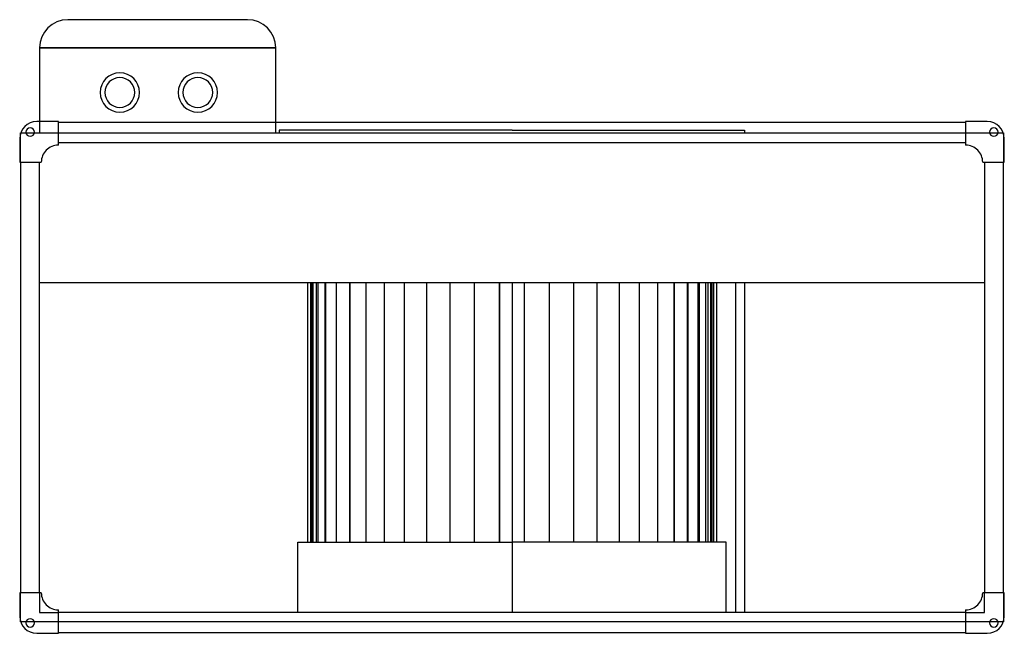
# Model space of a CAD drawing. Header units: millimetres. Extents: x -521 to 521, y -271 to 379.
import ezdxf

# ---------------------------------------------------------------- set-up
doc = ezdxf.new("R2010")
doc.units = ezdxf.units.MM
doc.layers.add('HIDDEN', color=7, linetype='Continuous')
doc.layers.add('THICK', color=7, linetype='Continuous')

msp = doc.modelspace()

# ---------------------------------------------------------------- linework, layer by layer
at = {"layer": 'HIDDEN'}
for p, q in [((-470, 379), (-470, 379)), ((-280, 379), (-280, 379)), ((-500, 349), (-250, 349)), ((-500, 349), (-500, 349)), ((-250, 349), (-250, 349)), ((-503, 271), (-503, 271)), ((-503, 271), (-503, 271)), ((-500, 271), (-500, 259)), ((-480, 271), (-480, 271)), ((-480, 271), (-480, 271)), ((480, 271), (480, 271)), ((480, 271), (480, 271)), ((503, 271), (503, 271)), ((503, 271), (503, 271)), ((-480, 270), (-480, 270)), ((-480, 270), (-480, 270)), ((-250, 259), (-250, 270)), ((0, 262), (-246.3, 262)), ((-246.3, 262), (-246.3, 259)), ((0, 262), (246.2, 262)), ((246.2, 262), (246.2, 259)), ((480, 270), (480, 270)), ((480, 270), (480, 270)), ((-521, 253), (-521, 253)), ((-521, 253), (-521, 253)), ((-520, 258.9), (-520, 259)), ((-520, 259), (-520, 259)), ((-520, 259), (-520, 259)), ((-520, 259), (-520, 259)), ((-520, 259), (-520, 259)), ((-520, 259), (-514.4, 259)), ((-520, 228), (-520, 258.9)), ((-520, 258.9), (-520, 258.9)), ((-520, 258.9), (-520, 258.9)), ((-514.4, 259), (-514.4, 259)), ((-514.4, 259), (-514.4, 259)), ((-505.6, 259), (-505.6, 259)), ((-505.6, 259), (-505.6, 259)), ((-505.6, 259), (-480, 259)), ((-500, 259), (-500, 259)), ((-480, 259), (-480, 259)), ((-480, 259), (-480, 259)), ((-480, 259), (480, 259)), ((-250, 259), (-250, 259)), ((480, 259), (480, 259)), ((480, 259), (505.6, 259)), ((480, 259), (480, 259)), ((505.6, 259), (505.6, 259)), ((505.6, 259), (505.6, 259)), ((514.4, 259), (514.4, 259)), ((514.4, 259), (520, 259)), ((514.4, 259), (514.4, 259)), ((520, 259), (520, 259)), ((520, 259), (520, 259)), ((520, 259), (520, 259)), ((520, 259), (520, 259)), ((520, 259), (520, 258.9)), ((520, 258.9), (520, 228)), ((520, 258.9), (520, 258.9)), ((520, 258.9), (520, 258.9)), ((521, 253), (521, 253)), ((521, 253), (521, 253)), ((-480, 249), (-480, 249)), ((-480, 249), (-480, 249)), ((-480, 246.1), (-480, 246.1)), ((-480, 246.1), (-480, 246.1)), ((480, 249), (480, 249)), ((480, 249), (480, 249)), ((480, 246.1), (480, 246.1)), ((480, 246.1), (480, 246.1)), ((-521, 228), (-521, 228)), ((-521, 228), (-521, 228)), ((-520, 228), (-520, 228)), ((-520, 228), (-520, 228)), ((-500, 228), (-500, 228)), ((-500, 228), (-500, 228)), ((-498.1, 228), (-498.1, 228)), ((-498.1, 228), (-498.1, 228)), ((498.1, 228), (498.1, 228)), ((498.1, 228), (498.1, 228)), ((500, 228), (500, 228)), ((500, 228), (500, 228)), ((520, 228), (520, 228)), ((520, 228), (520, 228)), ((521, 228), (521, 228)), ((521, 228), (521, 228)), ((-500, 100.6), (-500, 100.6)), ((-211.9, -174.3), (-211.9, 100.6)), ((-210.3, -174.3), (-210.3, 100.6)), ((-210.3, -174.3), (-210.3, 100.6)), ((-205.3, -174.3), (-205.3, 100.6)), ((-205.3, -174.3), (-205.3, 100.6)), ((-197.1, -174.3), (-197.1, 100.6)), ((-197.1, -174.3), (-197.1, 100.6)), ((-185.7, -174.3), (-185.7, 100.6)), ((-185.7, -174.3), (-185.7, 100.6)), ((-171.5, -174.3), (-171.5, 100.6)), ((-171.5, -174.3), (-171.5, 100.6)), ((-154.5, -174.3), (-154.5, 100.6)), ((-135.1, -174.3), (-135.1, 100.6)), ((-113.6, -174.3), (-113.6, 100.6)), ((-90.2, -174.3), (-90.2, 100.6)), ((-65.5, -174.3), (-65.5, 100.6)), ((-39.7, -174.3), (-39.7, 100.6)), ((-13.3, -174.3), (-13.3, 100.6)), ((0, 100.6), (0, 100.6)), ((0, 100.6), (0, 100.6)), ((13.3, -174.3), (13.3, 100.6)), ((13.3, -174.3), (13.3, 100.6)), ((39.7, -174.3), (39.7, 100.6)), ((39.7, -174.3), (39.7, 100.6)), ((65.5, -174.3), (65.5, 100.6)), ((65.5, -174.3), (65.5, 100.6)), ((90.2, -174.3), (90.2, 100.6)), ((90.2, -174.3), (90.2, 100.6)), ((113.6, -174.3), (113.6, 100.6)), ((113.6, -174.3), (113.6, 100.6)), ((135.1, -174.3), (135.1, 100.6)), ((135.1, -174.3), (135.1, 100.6)), ((154.5, -174.3), (154.5, 100.6)), ((154.5, -174.3), (154.5, 100.6)), ((171.5, -174.3), (171.5, 100.6)), ((171.5, -174.3), (171.5, 100.6)), ((171.5, 100.6), (171.5, -174.3)), ((185.7, -174.3), (185.7, 100.6)), ((185.7, -174.3), (185.7, 100.6)), ((186, 100.6), (186, -174.3)), ((197.1, -174.3), (197.1, 100.6)), ((197.1, -174.3), (197.1, 100.6)), ((198, 100.6), (198, -174.3)), ((205.3, -174.3), (205.3, 100.6)), ((205.3, -174.3), (205.3, 100.6)), ((207.1, 100.6), (207.1, -174.3)), ((210.3, -174.3), (210.3, 100.6)), ((210.3, -174.3), (210.3, 100.6)), ((211.9, -174.3), (211.9, 100.6)), ((213.2, 100.6), (213.2, -174.3)), ((216.3, 100.6), (216.3, -174.3)), ((236.4, 100.6), (236.4, -249)), ((500, 100.6), (500, 100.6)), ((226.5, -174.3), (0, -174.3)), ((226.5, -249), (226.5, -174.3)), ((-521, -228), (-521, -228)), ((-521, -228), (-521, -228)), ((-520, -258.9), (-520, -228)), ((-520, -228), (-520, -228)), ((-520, -228), (-520, -228)), ((-500, -228), (-500, -249)), ((-500, -228), (-500, -228)), ((-500, -228), (-500, -228)), ((-498.1, -228), (-498.1, -228)), ((-498.1, -228), (-498.1, -228)), ((498.1, -228), (498.1, -228)), ((498.1, -228), (498.1, -228)), ((500, -228), (500, -228)), ((500, -249), (500, -228)), ((500, -228), (500, -228)), ((520, -228), (520, -228)), ((520, -228), (520, -258.9)), ((520, -228), (520, -228)), ((521, -228), (521, -228)), ((521, -228), (521, -228)), ((-500, -249), (-480, -249)), ((-500, -249), (-500, -249)), ((-480, -246.1), (-480, -246.1)), ((-480, -246.1), (-480, -246.1)), ((-480, -249), (-480, -249)), ((-480, -249), (-480, -249)), ((0, -249), (0, -249)), ((0, -249), (0, -249)), ((480, -246.1), (480, -246.1)), ((480, -246.1), (480, -246.1)), ((480, -249), (480, -249)), ((480, -249), (500, -249)), ((480, -249), (480, -249)), ((500, -249), (500, -249)), ((-521, -253), (-521, -253)), ((-521, -253), (-521, -253)), ((-520, -258.9), (-520, -258.9)), ((-520, -259), (-520, -258.9)), ((-520, -258.9), (-520, -258.9)), ((-520, -259), (-520, -259)), ((-514.4, -259), (-520, -259)), ((-520, -259), (-520, -259)), ((-520, -259), (-520, -259)), ((-520, -259), (-520, -259)), ((-514.4, -259), (-514.4, -259)), ((-514.4, -259), (-514.4, -259)), ((-505.6, -259), (-505.6, -259)), ((-505.6, -259), (-505.6, -259)), ((-480, -259), (-505.6, -259)), ((-480, -259), (-480, -259)), ((480, -259), (-480, -259)), ((-480, -259), (-480, -259)), ((505.6, -259), (480, -259)), ((480, -259), (480, -259)), ((480, -259), (480, -259)), ((505.6, -259), (505.6, -259)), ((505.6, -259), (505.6, -259)), ((520, -259), (514.4, -259)), ((514.4, -259), (514.4, -259)), ((514.4, -259), (514.4, -259)), ((520, -258.9), (520, -258.9)), ((520, -258.9), (520, -259)), ((520, -258.9), (520, -258.9)), ((520, -259), (520, -259)), ((520, -259), (520, -259)), ((520, -259), (520, -259)), ((520, -259), (520, -259)), ((521, -253), (521, -253)), ((521, -253), (521, -253)), ((-480, -270), (-480, -270)), ((-480, -270), (-480, -270)), ((480, -270), (480, -270)), ((480, -270), (480, -270)), ((-503, -271), (-503, -271)), ((-503, -271), (-503, -271)), ((-480, -271), (-480, -271)), ((-480, -271), (-480, -271)), ((480, -271), (480, -271)), ((480, -271), (480, -271)), ((503, -271), (503, -271)), ((503, -271), (503, -271))]:
    msp.add_line(p, q, dxfattribs=at)
for centre, radius, start, end in [((-415, 301.9), 20.8, 90, 270), ((-415, 301.9), 15.8, 90, 180), ((-415, 301.9), 20.8, 270, 90), ((-415, 301.9), 15.8, 0, 90), ((-332.5, 301.9), 20.8, 90, 270), ((-332.5, 301.9), 15.8, 90, 180), ((-332.5, 301.9), 20.8, 270, 90), ((-332.5, 301.9), 15.8, 0, 90), ((-415, 301.9), 15.8, 180, 0), ((-332.5, 301.9), 15.8, 180, 0)]:
    msp.add_arc(centre, radius, start, end, dxfattribs=at)
at = {"layer": 'THICK'}
for p, q in [((-280, 379), (-470, 379)), ((-250, 349), (-500, 349)), ((-500, 349), (-500, 271)), ((-250, 270), (-250, 349)), ((-480, 271), (-503, 271)), ((-480, 246.1), (-480, 271)), ((480, 271), (480, 246.1)), ((503, 271), (480, 271)), ((480, 270), (-480, 270)), ((-521, 253), (-521, 228)), ((-514.4, 259), (-505.6, 259)), ((505.6, 259), (514.4, 259)), ((521, 228), (521, 253)), ((-480, 249), (480, 249)), ((-521, 228), (-498.1, 228)), ((-520, 228), (-520, -228)), ((-500, -228), (-500, 228)), ((498.1, 228), (521, 228)), ((500, 228), (500, -228)), ((520, -228), (520, 228)), ((-500, 100.6), (500, 100.6)), ((-216.3, 100.6), (-216.3, -174.3)), ((-213.2, 100.6), (-213.2, -174.3)), ((-207.1, 100.6), (-207.1, -174.3)), ((-198, 100.6), (-198, -174.3)), ((-186, 100.6), (-186, -174.3)), ((-171.5, 100.6), (-171.5, -174.3)), ((-154.5, -174.3), (-154.5, 100.6)), ((-135.1, -174.3), (-135.1, 100.6)), ((-113.6, -174.3), (-113.6, 100.6)), ((-90.2, -174.3), (-90.2, 100.6)), ((-65.5, -174.3), (-65.5, 100.6)), ((-39.7, -174.3), (-39.7, 100.6)), ((-13.3, 100.6), (-13.3, -174.3)), ((0, 100.6), (0, -249)), ((246.2, 100.6), (246.2, -249)), ((-226.6, -174.3), (0, -174.3)), ((-226.6, -249), (-226.6, -174.3)), ((-521, -228), (-521, -253)), ((-498.1, -228), (-521, -228)), ((521, -228), (498.1, -228)), ((521, -253), (521, -228)), ((-480, -271), (-480, -246.1)), ((480, -249), (-480, -249)), ((480, -246.1), (480, -271)), ((-505.6, -259), (-514.4, -259)), ((514.4, -259), (505.6, -259)), ((-480, -270), (480, -270)), ((-503, -271), (-480, -271)), ((480, -271), (503, -271))]:
    msp.add_line(p, q, dxfattribs=at)
for centre, radius, start, end in [((-503, 253), 18, 90, 180), ((503, 253), 18, 0, 90), ((-510, 260), 4.5, 90, 270), ((-510, 260), 4.5, 270, 90), ((510, 260), 4.5, 90, 270), ((510, 260), 4.5, 270, 90), ((-480.1, 228.1), 18, 90, 180.3183), ((-480.1, 228.1), 18, 89.6817, 90), ((480.1, 228.1), 18, 90, 90.3183), ((480.1, 228.1), 18, 359.6817, 90), ((-480.1, -228.1), 18, 179.6817, 270), ((480.1, -228.1), 18, 270, 0.3183), ((-480.1, -228.1), 18, 270, 270.3183), ((480.1, -228.1), 18, 269.6817, 270), ((-503, -253), 18, 180, 270), ((-510, -260), 4.5, 90, 270), ((-510, -260), 4.5, 270, 90), ((503, -253), 18, 270, 0), ((510, -260), 4.5, 90, 270), ((510, -260), 4.5, 270, 90)]:
    msp.add_arc(centre, radius, start, end, dxfattribs=at)
for centre, major_axis in [((-470, 349), (-30, 0)), ((-280, 349), (0, 30))]:
    msp.add_ellipse(centre, major_axis=major_axis, ratio=1, start_param=-1.570796, end_param=0, dxfattribs=at)

doc.saveas('drawing.dxf')
